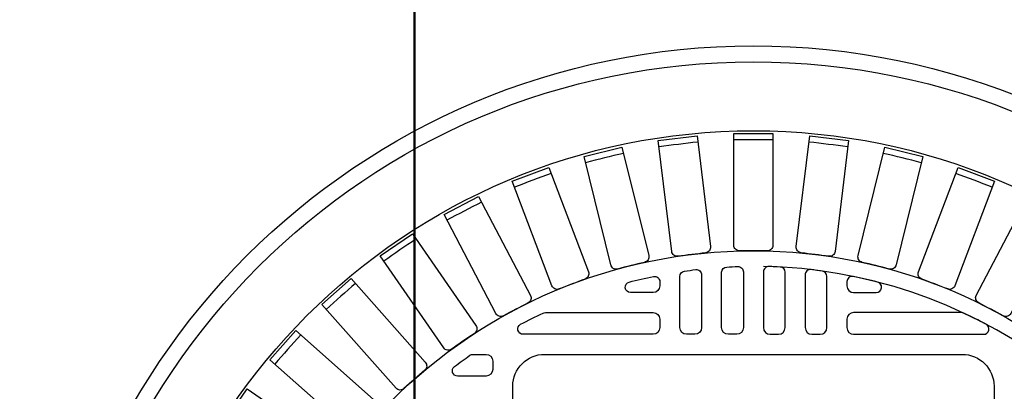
# Model space of a CAD drawing. Extents: x 2893 to 4079, y -406 to 622.
# Tile 25 of 53: x 3718.39 to 3729.99, y -157.95 to -153.57. Entities that reach past the tile are written whole.
import ezdxf

# ---------------------------------------------------------------- set-up
doc = ezdxf.new("R2010")
doc.units = 0
doc.header["$MEASUREMENT"] = 0
doc.linetypes.add('HIDDEN3', pattern=[0.1875, 0.125, -0.0625])
for name, color, linetype in [('DIM', 3, 'CONTINUOUS'), ('MONITOR-WELL-COVER', 2, 'CONTINUOUS'), ('MONITOR-WELL-COVER-HATCH', 8, 'CONTINUOUS'), ('TANK-SLOPE', 3, 'CONTINUOUS'), ('TANK-UST', 5, 'CONTINUOUS')]:
    doc.layers.add(name, color=color, linetype=linetype)
doc.styles.add('SIMPLEX', font='simplex')
doc.dimstyles.new('DIM48', dxfattribs={"dimscale": 48, "dimtxt": 0.09375, "dimasz": 0.09375, "dimexe": 0.0625, "dimexo": 0.0625, "dimgap": 0.0625, "dimtad": 1, "dimdec": 4, "dimzin": 3, "dimdsep": 46, "dimlunit": 4, "dimtxsty": 'SIMPLEX', "dimcen": 0, "dimclrd": 3, "dimclre": 3, "dimclrt": 3, "dimadec": 0, "dimazin": 0, "dimtfac": 1, "dimtdec": 4, "dimtofl": 0, "dimtmove": 2, "dimatfit": 3, "dimfxl": 1, "dimfrac": 2, "dimtolj": 1, "dimtzin": 3, "dimarcsym": 0})

# ---------------------------------------------------------------- blocks, each defined once
blk = doc.blocks.new('*D6')
at = {"layer": 'DIM', "color": 3, "lineweight": -2, "transparency": 16777216}
for p, q in [((3723.034, -98.316), (3723.034, -273.441)), ((3759.028, -197.316), (3759.028, -273.441)), ((3727.534, -270.441), (3754.528, -270.441))]:
    blk.add_line(p, q, dxfattribs=at)
at = {"layer": 'DIM', "color": 3, "transparency": 16777216}
for points in [[(3727.534, -269.691), (3727.534, -271.191), (3723.034, -270.441)], [(3754.528, -269.691), (3754.528, -271.191), (3759.028, -270.441)]]:
    blk.add_solid(points, dxfattribs=at)
at = {"layer": 'DIM', "color": 3, "transparency": 16777216, "insert": (3741.031, -264.762), "char_height": 4.5, "attachment_point": 5, "style": 'SIMPLEX'}
blk.add_mtext('\\A1;3\'-0"', dxfattribs=at)
blk = doc.blocks.new('*D15')
at = {"layer": 'DIM', "color": 3, "lineweight": -2, "transparency": 16777216}
for p, q in [((3816.784, -162.817), (3816.784, -99.817)), ((3664.981, -167.317), (3819.784, -167.317))]:
    blk.add_line(p, q, dxfattribs=at)
at = {"layer": 'DIM', "color": 3, "transparency": 16777216}
for points in [[(3816.034, -99.817), (3817.534, -99.817), (3816.784, -95.317)], [(3816.034, -162.817), (3817.534, -162.817), (3816.784, -167.317)]]:
    blk.add_solid(points, dxfattribs=at)
at = {"layer": 'DIM', "color": 3, "transparency": 16777216, "insert": (3811.106, -131.317), "char_height": 4.5, "attachment_point": 5, "rotation": 90, "style": 'SIMPLEX'}
blk.add_mtext('\\A1;6\'-0"', dxfattribs=at)
blk = doc.blocks.new('*D27')
at = {"layer": 'DIM', "color": 3, "lineweight": -2, "transparency": 16777216}
for p, q in [((3789.034, -153.816), (3789.034, -149.316)), ((3662.297, -158.316), (3792.034, -158.316)), ((3789.034, -166.816), (3789.034, -171.316))]:
    blk.add_line(p, q, dxfattribs=at)
at = {"layer": 'DIM', "color": 3, "transparency": 16777216}
for points in [[(3788.284, -153.816), (3789.784, -153.816), (3789.034, -158.316)], [(3788.284, -166.816), (3789.784, -166.816), (3789.034, -162.316)]]:
    blk.add_solid(points, dxfattribs=at)
at = {"layer": 'DIM', "color": 3, "transparency": 16777216, "insert": (3794.671, -149.962), "char_height": 4.5, "attachment_point": 5, "rotation": 90, "style": 'SIMPLEX'}
blk.add_mtext('\\A1;4"', dxfattribs=at)
blk = doc.blocks.new('*D28')
at = {"layer": 'DIM', "color": 3, "lineweight": -2, "transparency": 16777216}
for p, q in [((3723.047, -98.316), (3723.047, -238.753)), ((3718.547, -235.753), (3714.047, -235.753)), ((3731.534, -235.753), (3736.034, -235.753))]:
    blk.add_line(p, q, dxfattribs=at)
at = {"layer": 'DIM', "color": 3, "transparency": 16777216}
for points in [[(3718.547, -235.003), (3718.547, -236.503), (3723.047, -235.753)], [(3731.534, -235.003), (3731.534, -236.503), (3727.034, -235.753)]]:
    blk.add_solid(points, dxfattribs=at)
at = {"layer": 'DIM', "color": 3, "transparency": 16777216, "insert": (3714.629, -230.095), "char_height": 4.5, "attachment_point": 5, "style": 'SIMPLEX'}
blk.add_mtext('\\A1;4"', dxfattribs=at)

msp = doc.modelspace()

# ---------------------------------------------------------------- linework, layer by layer
at = {"layer": 'MONITOR-WELL-COVER', "color": 2}
msp.add_lwpolyline([(3729.49384, -157.51279, -0.41421356), (3729.86884, -157.88779), (3729.86884, -162.80708, -0.41421356), (3729.49384, -163.18208), (3724.57455, -163.18208, -0.41421356), (3724.19955, -162.80708), (3724.19955, -157.88779, -0.41421356), (3724.57455, -157.51279)], format="xyb", close=True, dxfattribs=at)
msp.add_lwpolyline([(3729.49384, -157.51279, -0.41421356), (3729.86884, -157.88779), (3729.86884, -162.80708, -0.41421356), (3729.49384, -163.18208), (3724.57455, -163.18208, -0.41421356), (3724.19955, -162.80708), (3724.19955, -157.88779, -0.41421356), (3724.57455, -157.51279)], format="xyb", close=True, dxfattribs=at)
at = {"layer": 'MONITOR-WELL-COVER', "color": 4}
msp.add_circle((3727.03419, -162.31593), 8.4375, dxfattribs=at)
msp.add_circle((3727.03419, -162.31593), 8.4375, dxfattribs=at)
at = {"layer": 'MONITOR-WELL-COVER', "color": 1}
msp.add_circle((3727.03419, -162.31593), 8.25, dxfattribs=at)
msp.add_circle((3727.03419, -162.31593), 8.25, dxfattribs=at)
at = {"layer": 'MONITOR-WELL-COVER', "color": 2}
msp.add_circle((3727.03419, -162.31593), 7.4375, dxfattribs=at)
msp.add_circle((3727.03419, -162.31593), 7.4375, dxfattribs=at)
at = {"layer": 'MONITOR-WELL-COVER-HATCH', "linetype": 'Continuous'}
for points in [[(3726.47079, -156.31729, 0.00491171), (3726.14566, -156.35677, -0.41709369), (3726.07181, -156.29949), (3725.91318, -154.99305), (3726.37015, -154.93756), (3726.52878, -156.24401, -0.41709369), (3726.47079, -156.31729)], [(3726.47079, -156.31729, 0.00491171), (3726.14566, -156.35677, -0.41709369), (3726.07181, -156.29949), (3725.91318, -154.99305), (3726.37015, -154.93756), (3726.52878, -156.24401, -0.41709369), (3726.47079, -156.31729)], [(3727.19795, -156.29312, 0.00491171), (3726.87043, -156.29312, -0.41709369), (3726.80403, -156.22736), (3726.80403, -154.91132), (3727.26436, -154.91132), (3727.26436, -156.22736, -0.41709369), (3727.19795, -156.29312)], [(3727.19795, -156.29312, 0.00491171), (3726.87043, -156.29312, -0.41709369), (3726.80403, -156.22736), (3726.80403, -154.91132), (3727.26436, -154.91132), (3727.26436, -156.22736, -0.41709369), (3727.19795, -156.29312)], [(3727.92273, -156.35677, 0.00491171), (3727.5976, -156.31729, -0.41709369), (3727.5396, -156.24401), (3727.69823, -154.93756), (3728.15521, -154.99305), (3727.99658, -156.29949, -0.41709369), (3727.92273, -156.35677)], [(3727.92273, -156.35677, 0.00491171), (3727.5976, -156.31729, -0.41709369), (3727.5396, -156.24401), (3727.69823, -154.93756), (3728.15521, -154.99305), (3727.99658, -156.29949, -0.41709369), (3727.92273, -156.35677)], [(3725.75184, -156.42894, 0.00491171), (3725.43384, -156.50732, -0.41709369), (3725.35362, -156.45936), (3725.03867, -155.18156), (3725.48563, -155.0714), (3725.80058, -156.3492, -0.41709369), (3725.75184, -156.42894)], [(3725.75184, -156.42894, 0.00491171), (3725.43384, -156.50732, -0.41709369), (3725.35362, -156.45936), (3725.03867, -155.18156), (3725.48563, -155.0714), (3725.80058, -156.3492, -0.41709369), (3725.75184, -156.42894)], [(3728.63455, -156.50732, 0.00491171), (3728.31655, -156.42894, -0.41709369), (3728.26781, -156.3492), (3728.58276, -155.0714), (3729.02971, -155.18156), (3728.71476, -156.45936, -0.41709369), (3728.63455, -156.50732)], [(3728.63455, -156.50732, 0.00491171), (3728.31655, -156.42894, -0.41709369), (3728.26781, -156.3492), (3728.58276, -155.0714), (3729.02971, -155.18156), (3728.71476, -156.45936, -0.41709369), (3728.63455, -156.50732)], [(3725.05159, -156.62643, 0.00491171), (3724.74536, -156.74257, -0.41709369), (3724.65994, -156.70463), (3724.19327, -155.47411), (3724.62369, -155.31088), (3725.09036, -156.5414, -0.41709369), (3725.05159, -156.62643)], [(3725.05159, -156.62643, 0.00491171), (3724.74536, -156.74257, -0.41709369), (3724.65994, -156.70463), (3724.19327, -155.47411), (3724.62369, -155.31088), (3725.09036, -156.5414, -0.41709369), (3725.05159, -156.62643)], [(3729.32303, -156.74257, 0.00491171), (3729.0168, -156.62643, -0.41709369), (3728.97802, -156.5414), (3729.4447, -155.31088), (3729.87512, -155.47411), (3729.40844, -156.70463, -0.41709369), (3729.32303, -156.74257)], [(3729.32303, -156.74257, 0.00491171), (3729.0168, -156.62643, -0.41709369), (3728.97802, -156.5414), (3729.4447, -155.31088), (3729.87512, -155.47411), (3729.40844, -156.70463, -0.41709369), (3729.32303, -156.74257)], [(3724.38025, -156.90689, 0.00491171), (3724.09025, -157.0591, -0.41709369), (3724.00089, -157.03173), (3723.38929, -155.86643), (3723.7969, -155.65251), (3724.40849, -156.8178, -0.41709369), (3724.38025, -156.90689)], [(3724.38025, -156.90689, 0.00491171), (3724.09025, -157.0591, -0.41709369), (3724.00089, -157.03173), (3723.38929, -155.86643), (3723.7969, -155.65251), (3724.40849, -156.8178, -0.41709369), (3724.38025, -156.90689)], [(3729.97814, -157.0591, 0.00491171), (3729.68813, -156.90689, -0.41709369), (3729.65989, -156.8178), (3730.27149, -155.65251), (3730.67909, -155.86643), (3730.0675, -157.03173, -0.41709369), (3729.97814, -157.0591)], [(3729.97814, -157.0591, 0.00491171), (3729.68813, -156.90689, -0.41709369), (3729.65989, -156.8178), (3730.27149, -155.65251), (3730.67909, -155.86643), (3730.0675, -157.03173, -0.41709369), (3729.97814, -157.0591)], [(3723.74761, -157.26623, 0.00491171), (3723.47807, -157.45228, -0.41709369), (3723.38606, -157.43588), (3722.63847, -156.3528), (3723.01731, -156.0913), (3723.76491, -157.17439, -0.41709369), (3723.74761, -157.26623)], [(3723.74761, -157.26623, 0.00491171), (3723.47807, -157.45228, -0.41709369), (3723.38606, -157.43588), (3722.63847, -156.3528), (3723.01731, -156.0913), (3723.76491, -157.17439, -0.41709369), (3723.74761, -157.26623)], [(3723.1629, -157.6992, 0.00491171), (3722.91775, -157.91638, -0.41709369), (3722.82444, -157.9112), (3721.95174, -156.92613), (3722.2963, -156.62087), (3723.169, -157.60594, -0.41709369), (3723.1629, -157.6992)], [(3723.1629, -157.6992, 0.00491171), (3722.91775, -157.91638, -0.41709369), (3722.82444, -157.9112), (3721.95174, -156.92613), (3722.2963, -156.62087), (3723.169, -157.60594, -0.41709369), (3723.1629, -157.6992)], [(3722.63464, -158.19949, 0.00491171), (3722.41746, -158.44464, -0.41709369), (3722.3242, -158.45074), (3721.33913, -157.57805), (3721.64438, -157.23348), (3722.62946, -158.10618, -0.41709369), (3722.63464, -158.19949)], [(3722.63464, -158.19949, 0.00491171), (3722.41746, -158.44464, -0.41709369), (3722.3242, -158.45074), (3721.33913, -157.57805), (3721.64438, -157.23348), (3722.62946, -158.10618, -0.41709369), (3722.63464, -158.19949)], [(3722.17054, -158.75981, 0.00491171), (3721.98449, -159.02935, -0.41709369), (3721.89264, -159.04665), (3720.80956, -158.29905), (3721.07106, -157.92021), (3722.15414, -158.66781, -0.41709369), (3722.17054, -158.75981)], [(3722.17054, -158.75981, 0.00491171), (3721.98449, -159.02935, -0.41709369), (3721.89264, -159.04665), (3720.80956, -158.29905), (3721.07106, -157.92021), (3722.15414, -158.66781, -0.41709369), (3722.17054, -158.75981)]]:
    msp.add_lwpolyline(points, format="xyb", dxfattribs=at)
for points in [[(3726.91608, -156.54054), (3726.91608, -157.19782, -0.41421356), (3726.83734, -157.27656), (3726.73892, -157.27656, -0.41421356), (3726.66018, -157.19782), (3726.66018, -156.54612, -0.39850223), (3726.71931, -156.48371, -0.00566907), (3726.85163, -156.47807, -0.42339996)], [(3726.91608, -156.54054), (3726.91608, -157.19782, -0.41421356), (3726.83734, -157.27656), (3726.73892, -157.27656, -0.41421356), (3726.66018, -157.19782), (3726.66018, -156.54612, -0.39850223), (3726.71931, -156.48371, -0.00566907), (3726.85163, -156.47807, -0.42339996)], [(3727.1523, -156.54054), (3727.1523, -157.19782, 0.41421356), (3727.23104, -157.27656), (3727.32947, -157.27656, 0.41421356), (3727.40821, -157.19782), (3727.40821, -156.54612, 0.39850223), (3727.34908, -156.48371, 0.00566907), (3727.21676, -156.47807, 0.42339996)], [(3727.1523, -156.54054), (3727.1523, -157.19782, 0.41421356), (3727.23104, -157.27656), (3727.32947, -157.27656, 0.41421356), (3727.40821, -157.19782), (3727.40821, -156.54612, 0.39850223), (3727.34908, -156.48371, 0.00566907), (3727.21676, -156.47807, 0.42339996)], [(3725.93183, -156.65635), (3725.93183, -156.7057, -0.41421356), (3725.85309, -156.78444), (3725.58677, -156.78444, -0.88078983), (3725.57111, -156.66143, -0.01255242), (3725.85673, -156.59513, -0.47499675)], [(3725.93183, -156.65635), (3725.93183, -156.7057, -0.41421356), (3725.85309, -156.78444), (3725.58677, -156.78444, -0.88078983), (3725.57111, -156.66143, -0.01255242), (3725.85673, -156.59513, -0.47499675)], [(3726.42396, -156.57701), (3726.42396, -157.19782, -0.41421356), (3726.34522, -157.27656), (3726.24679, -157.27656, -0.41421356), (3726.16805, -157.19782), (3726.16805, -156.59387, -0.37391113), (3726.22186, -156.53198, -0.00571073), (3726.35418, -156.51493, -0.4488195)], [(3726.42396, -156.57701), (3726.42396, -157.19782, -0.41421356), (3726.34522, -157.27656), (3726.24679, -157.27656, -0.41421356), (3726.16805, -157.19782), (3726.16805, -156.59387, -0.37391113), (3726.22186, -156.53198, -0.00571073), (3726.35418, -156.51493, -0.4488195)], [(3727.64443, -156.57701), (3727.64443, -157.19782, 0.41421356), (3727.72317, -157.27656), (3727.82159, -157.27656, 0.41421356), (3727.90033, -157.19782), (3727.90033, -156.59387, 0.37391113), (3727.84653, -156.53198, 0.00571073), (3727.71421, -156.51493, 0.4488195)], [(3727.64443, -156.57701), (3727.64443, -157.19782, 0.41421356), (3727.72317, -157.27656), (3727.82159, -157.27656, 0.41421356), (3727.90033, -157.19782), (3727.90033, -156.59387, 0.37391113), (3727.84653, -156.53198, 0.00571073), (3727.71421, -156.51493, 0.4488195)], [(3728.13655, -156.65635), (3728.13655, -156.7057, 0.41421356), (3728.21529, -156.78444), (3728.48162, -156.78444, 0.88078983), (3728.49727, -156.66143, 0.01255242), (3728.21165, -156.59513, 0.47499675)], [(3728.13655, -156.65635), (3728.13655, -156.7057, 0.41421356), (3728.21529, -156.78444), (3728.48162, -156.78444, 0.88078983), (3728.49727, -156.66143, 0.01255242), (3728.21165, -156.59513, 0.47499675)], [(3724.32149, -157.27656, -0.78128622), (3724.29215, -157.15888, -0.01267427), (3724.55699, -157.02656, -0.10993883), (3724.5835, -157.02066), (3725.85309, -157.02066, -0.41421356), (3725.93183, -157.0994), (3725.93183, -157.19782, -0.41421356), (3725.85309, -157.27656)], [(3724.32149, -157.27656, -0.78128622), (3724.29215, -157.15888, -0.01267427), (3724.55699, -157.02656, -0.10993883), (3724.5835, -157.02066), (3725.85309, -157.02066, -0.41421356), (3725.93183, -157.0994), (3725.93183, -157.19782, -0.41421356), (3725.85309, -157.27656)], [(3729.7469, -157.27656, 0.78128622), (3729.77624, -157.15888, 0.01267427), (3729.51139, -157.02656, 0.10993883), (3729.48489, -157.02066), (3728.21529, -157.02066, 0.41421356), (3728.13655, -157.0994), (3728.13655, -157.19782, 0.41421356), (3728.21529, -157.27656)], [(3729.7469, -157.27656, 0.78128622), (3729.77624, -157.15888, 0.01267427), (3729.51139, -157.02656, 0.10993883), (3729.48489, -157.02066), (3728.21529, -157.02066, 0.41421356), (3728.13655, -157.0994), (3728.13655, -157.19782, 0.41421356), (3728.21529, -157.27656)], [(3723.69481, -157.52401, -0.15334179), (3723.73055, -157.51279), (3723.88459, -157.51279, -0.41421356), (3723.96333, -157.59153), (3723.96333, -157.68995, -0.41421356), (3723.88459, -157.76869), (3723.55022, -157.76869, -0.71935754), (3723.51253, -157.65633, -0.00964206)], [(3723.69481, -157.52401, -0.15334179), (3723.73055, -157.51279), (3723.88459, -157.51279, -0.41421356), (3723.96333, -157.59153), (3723.96333, -157.68995, -0.41421356), (3723.88459, -157.76869), (3723.55022, -157.76869, -0.71935754), (3723.51253, -157.65633, -0.00964206)]]:
    msp.add_lwpolyline(points, format="xyb", close=True, dxfattribs=at)
at = {"layer": 'MONITOR-WELL-COVER-HATCH'}
msp.add_circle((3727.03419, -162.31593), 6.02362, dxfattribs=at)
msp.add_circle((3727.03419, -162.31593), 6.02362, dxfattribs=at)
at = {"layer": 'MONITOR-WELL-COVER-HATCH', "linetype": 'Continuous'}
for centre, start, end in [((3728.31754, -172.88529), 96.189503, 97.656651), ((3728.31754, -172.88529), 96.189503, 97.656651), ((3727.03419, -172.96292), 89.266426, 90.733574), ((3727.03419, -172.96292), 89.266426, 90.733574), ((3725.75084, -172.88529), 82.343349, 83.810497), ((3725.75084, -172.88529), 82.343349, 83.810497), ((3729.58218, -172.65354), 103.11258, 104.579728), ((3729.58218, -172.65354), 103.11258, 104.579728), ((3724.4862, -172.65354), 75.420272, 76.88742), ((3724.4862, -172.65354), 75.420272, 76.88742), ((3730.80967, -172.27104), 110.035657, 111.502804), ((3730.80967, -172.27104), 110.035657, 111.502804), ((3723.25872, -172.27104), 68.497196, 69.964343), ((3723.25872, -172.27104), 68.497196, 69.964343), ((3731.98209, -171.74337), 116.958734, 118.425881), ((3731.98209, -171.74337), 116.958734, 118.425881), ((3733.08237, -171.07823), 123.881811, 125.348958), ((3733.08237, -171.07823), 123.881811, 125.348958), ((3734.09445, -170.28532), 130.804888, 132.272035), ((3734.09445, -170.28532), 130.804888, 132.272035), ((3735.00358, -169.37619), 137.727965, 139.195112), ((3735.00358, -169.37619), 137.727965, 139.195112)]:
    msp.add_arc(centre, 17.97762, start, end, dxfattribs=at)
at = {"layer": 'MONITOR-WELL-COVER-HATCH'}
msp.add_arc((3727.03419, -162.31593), 5.84072, 172.041145, 88.841294, dxfattribs=at)
msp.add_arc((3727.03419, -162.31593), 5.84072, 172.041145, 88.841294, dxfattribs=at)
at = {"layer": 'TANK-SLOPE'}
msp.add_circle((3727.03419, -162.31593), 16.4375, dxfattribs=at)
msp.add_circle((3727.03419, -162.31593), 16.4375, dxfattribs=at)
at = {"layer": 'TANK-UST'}
msp.add_lwpolyline([(3643.79737, -156.31593), (3653.29737, -156.31593), (3654.29737, -158.31593), (3659.29737, -158.31593), (3660.29737, -156.31593), (3664.81404, -156.31593, 0.95464484), (3664.81404, -34.31593), (3660.29737, -34.31593), (3659.29737, -32.31593), (3654.29737, -32.31593), (3653.29737, -34.31593), (3643.79737, -34.31593)], format="xyb", dxfattribs=at)
at = {"layer": 'TANK-UST', "color": 2, "linetype": 'HIDDEN3'}
msp.add_lwpolyline([(3660.29737, -155.31593), (3664.79057, -155.31593, 0.95428002), (3664.79057, -35.31593), (3660.29737, -35.31593), (3435.29737, -35.31593), (3430.78465, -35.31593, 0.95395472), (3430.78465, -155.31593), (3435.29737, -155.31593)], format="xyb", close=True, dxfattribs=at)

# ---------------------------------------------------------------- dimensions: what is measured, and where the dimension line sits
at = {"layer": 'DIM'}
for base, p1, p2, angle, picture, middle in [((3816.78419, -95.3167), (3661.9807, -167.3167), (3816.78419, -95.3167), 90, '*D15', (3811.10562, -131.3167)), ((3759.02802, -270.44093), (3723.03419, -95.31593), (3759.02802, -194.31593), 0, '*D6', (3741.03111, -264.76236))]:
    dim = msp.add_linear_dim(base=base, p1=p1, p2=p2, angle=angle, dimstyle='DIM48', dxfattribs=at)
    dim.commit()
    dim.dimension.update_dxf_attribs({"geometry": picture, "text_midpoint": middle})
for base, p1, p2, angle, picture, middle in [((3723.04737, -235.75267), (3727.03419, -235.75267), (3723.04737, -95.31593), 180, '*D28', (3714.62885, -230.09493)), ((3789.03419, -158.31593), (3789.03419, -162.31593), (3659.29737, -158.31593), 90, '*D27', (3794.67099, -149.96249))]:
    dim = msp.add_linear_dim(base=base, p1=p1, p2=p2, angle=angle, dimstyle='DIM48', dxfattribs=at)
    dim.commit()
    dim.dimension.update_dxf_attribs({"geometry": picture, "text_midpoint": middle, "dimtype": 160})

doc.saveas('drawing.dxf')
